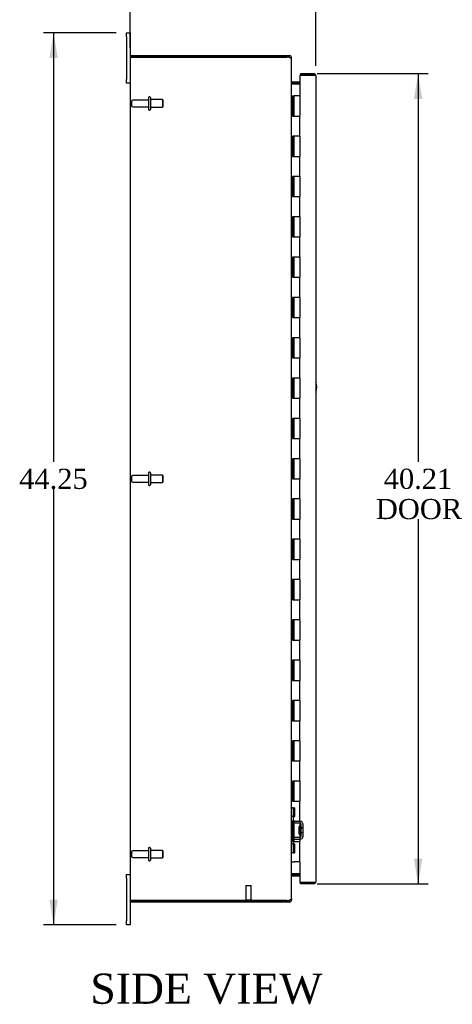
# Model space of a CAD drawing. Header units: inches. Extents: x 9 to 235, y 5 to 157.
# Tile 1 of 9: x 10 to 32, y 46 to 94. Entities that reach past the tile are written whole.
import ezdxf
from ezdxf.enums import TextEntityAlignment as Align

# ---------------------------------------------------------------- set-up
doc = ezdxf.new("R2010")
doc.units = ezdxf.units.IN
doc.header["$MEASUREMENT"] = 0
for name, color, linetype in [('COM40153-1', 7, 'CONTINUOUS'), ('COM42780', 7, 'CONTINUOUS'), ('COM48448', 7, 'CONTINUOUS'), ('COM71782-3', 7, 'CONTINUOUS'), ('DEFAULT', 7, 'CONTINUOUS'), ('FET07710', 7, 'CONTINUOUS'), ('HNG10620-38B', 7, 'CONTINUOUS'), ('HNG10620-38C', 7, 'CONTINUOUS'), ('STD21878', 7, 'CONTINUOUS'), ('STD26094', 7, 'CONTINUOUS')]:
    doc.layers.add(name, color=color, linetype=linetype)
doc.styles.add('SEACAD_TIMES_NEW_ROMAN', font='times.ttf')

# ---------------------------------------------------------------- blocks, each defined once
blk = doc.blocks.new('GDIMGGROUP2')
at = {"layer": 'DEFAULT', "linetype": 'Continuous'}
for points in [[(17.198, 98.188), (15.948, 97.98), (17.198, 97.772)], [(23.908, 98.188), (23.908, 97.772), (25.158, 97.98)]]:
    blk.add_hatch(color=136, dxfattribs=at).paths.add_polyline_path(points)
at = {"layer": 'DEFAULT', "color": 136, "linetype": 'Continuous'}
for p, q in [((15.948, 92.966), (15.948, 98.48)), ((25.158, 92.069), (25.158, 98.48)), ((15.948, 97.98), (18.876, 97.98)), ((22.23, 97.98), (25.158, 97.98))]:
    blk.add_line(p, q, dxfattribs=at)
at = {"layer": 'DEFAULT', "color": 136, "linetype": 'Continuous', "style": 'SEACAD_TIMES_NEW_ROMAN'}
blk.add_text('9.21', height=1, dxfattribs=at).set_placement((19.226, 98.48), align=Align.TOP_LEFT)
blk = doc.blocks.new('GDIMGGROUP3')
at = {"layer": 'DEFAULT', "linetype": 'Continuous'}
for points in [[(11.943, 92.449), (12.36, 92.449), (12.152, 93.699)], [(11.943, 50.699), (12.152, 49.449), (12.36, 50.699)]]:
    blk.add_hatch(color=136, dxfattribs=at).paths.add_polyline_path(points)
at = {"layer": 'DEFAULT', "color": 136, "linetype": 'Continuous'}
for p, q in [((15.261, 93.699), (11.652, 93.699)), ((12.152, 93.699), (12.152, 72.424)), ((12.152, 71.074), (12.152, 49.449)), ((15.261, 49.449), (11.652, 49.449))]:
    blk.add_line(p, q, dxfattribs=at)
at = {"layer": 'DEFAULT', "color": 136, "linetype": 'Continuous', "style": 'SEACAD_TIMES_NEW_ROMAN'}
blk.add_text('44.25', height=1, dxfattribs=at).set_placement((10.446, 72.074), align=Align.TOP_LEFT)
blk = doc.blocks.new('GDIMGGROUP12')
at = {"layer": 'DEFAULT', "linetype": 'Continuous'}
for points in [[(30.433, 90.427), (30.225, 91.677), (30.017, 90.427)], [(30.433, 52.722), (30.017, 52.722), (30.225, 51.472)]]:
    blk.add_hatch(color=136, dxfattribs=at).paths.add_polyline_path(points)
at = {"layer": 'DEFAULT', "color": 136, "linetype": 'Continuous'}
for p, q in [((25.221, 91.677), (30.725, 91.677)), ((30.225, 91.677), (30.225, 72.424)), ((30.225, 69.574), (30.225, 51.472)), ((25.221, 51.472), (30.725, 51.472))]:
    blk.add_line(p, q, dxfattribs=at)
at = {"layer": 'DEFAULT', "color": 136, "linetype": 'Continuous', "style": 'SEACAD_TIMES_NEW_ROMAN'}
for s, p in [('40.21', (28.519, 72.074)), ('DOOR', (28.128, 70.574))]:
    blk.add_text(s, height=1, dxfattribs=at).set_placement(p, align=Align.TOP_LEFT)

msp = doc.modelspace()

# ---------------------------------------------------------------- linework, layer by layer
at = {"layer": 'COM40153-1', "color": 7}
msp.add_arc((24.448, 76.114), 0.75, 341.2031, 18.7969, dxfattribs=at)
at = {"layer": 'COM42780', "color": 7}
for p, q in [((23.948, 55.252), (23.99, 55.252)), ((24.041, 55.252), (23.99, 55.252)), ((24.041, 55.252), (24.108, 55.252)), ((24.041, 54.815), (24.041, 55.252)), ((24.043, 55.252), (24.043, 54.815)), ((24.108, 54.815), (24.108, 55.252)), ((23.99, 54.815), (23.948, 54.815)), ((24.041, 54.815), (23.99, 54.815)), ((24.041, 54.815), (24.108, 54.815)), ((24.043, 54.629), (24.043, 54.815)), ((24.378, 54.481), (24.089, 54.486)), ((24.38, 54.576), (24.091, 54.581)), ((24.33, 53.941), (24.33, 54.331)), ((24.425, 54.331), (24.33, 54.331)), ((24.52, 54.261), (24.33, 54.261)), ((24.52, 54.243), (24.33, 54.243)), ((24.434, 54.565), (24.38, 54.576)), ((24.425, 53.839), (24.425, 54.433)), ((24.52, 53.839), (24.52, 54.433)), ((24.089, 53.786), (24.378, 53.791)), ((24.33, 54.03), (24.52, 54.03)), ((24.52, 54.011), (24.33, 54.011)), ((24.33, 53.941), (24.425, 53.941)), ((23.948, 53.458), (23.99, 53.458)), ((23.99, 53.458), (24.041, 53.458)), ((24.041, 53.458), (24.108, 53.458)), ((24.041, 53.021), (24.041, 53.458)), ((24.042, 53.326), (24.043, 53.326)), ((24.042, 53.217), (24.042, 53.326)), ((24.042, 53.296), (24.043, 53.296)), ((24.043, 53.458), (24.043, 53.643)), ((24.043, 53.458), (24.043, 53.021)), ((24.091, 53.691), (24.38, 53.696)), ((24.108, 53.021), (24.108, 53.458)), ((24.38, 53.696), (24.434, 53.708)), ((23.99, 53.021), (23.948, 53.021)), ((24.041, 53.021), (23.99, 53.021)), ((24.041, 53.021), (24.108, 53.021)), ((24.042, 53.217), (24.043, 53.217)), ((24.042, 53.186), (24.042, 53.217)), ((24.042, 53.211), (24.043, 53.211)), ((24.042, 53.186), (24.043, 53.186)), ((24.042, 53.153), (24.042, 53.186)), ((24.042, 53.153), (24.043, 53.153))]:
    msp.add_line(p, q, dxfattribs=at)
for centre, radius, start, end in [((24.091, 54.629), 0.143, 180, 206.9082), ((24.091, 54.629), 0.143, 206.9082, 269), ((24.091, 54.629), 0.048, 180, 269), ((24.377, 54.433), 0.048, 0, 89), ((24.377, 54.433), 0.143, 0, 66.6665), ((24.091, 53.643), 0.143, 91, 153.0918), ((24.377, 53.839), 0.048, 271, 0), ((24.377, 53.839), 0.143, 293.3335, 0), ((24.091, 53.643), 0.143, 153.0918, 180), ((24.091, 53.643), 0.048, 91, 180)]:
    msp.add_arc(centre, radius, start, end, dxfattribs=at)
at = {"layer": 'COM48448', "color": 7}
for p, q in [((15.948, 92.466), (15.948, 50.682)), ((15.955, 92.502), (16.056, 92.502)), ((16.056, 92.502), (15.955, 92.502)), ((16.056, 92.574), (23.722, 92.574)), ((16.056, 92.502), (23.722, 92.502)), ((23.722, 92.502), (16.056, 92.502)), ((23.722, 92.574), (23.84, 92.574)), ((23.84, 92.502), (23.722, 92.502)), ((23.84, 92.502), (23.84, 92.574)), ((23.871, 92.486), (23.876, 92.466)), ((23.876, 92.466), (23.948, 92.466)), ((23.948, 92.397), (23.948, 92.466)), ((23.948, 50.752), (23.948, 92.397)), ((23.974, 91.273), (23.956, 91.21)), ((23.974, 91.174), (23.984, 91.174)), ((23.984, 91.271), (24.363, 91.271)), ((23.984, 91.199), (24.363, 91.199)), ((23.984, 91.174), (24.363, 91.174)), ((23.974, 51.876), (23.956, 51.938)), ((23.984, 51.974), (23.974, 51.974)), ((24.363, 51.974), (23.984, 51.974)), ((23.984, 51.949), (24.363, 51.949)), ((23.984, 51.877), (24.363, 51.877)), ((16.056, 50.646), (15.955, 50.646)), ((15.955, 50.646), (16.056, 50.646)), ((16.056, 50.646), (23.722, 50.646)), ((23.722, 50.646), (16.056, 50.646)), ((23.722, 50.574), (16.056, 50.574)), ((23.722, 50.646), (23.84, 50.646)), ((23.84, 50.574), (23.722, 50.574)), ((23.84, 50.646), (23.84, 50.574)), ((23.876, 50.682), (23.871, 50.663)), ((23.876, 50.682), (23.948, 50.682)), ((23.948, 50.752), (23.948, 50.682))]:
    msp.add_line(p, q, dxfattribs=at)
for centre, radius, start, end in [((16.056, 92.466), 0.108, 160.5288, 180), ((16.056, 92.466), 0.108, 90, 160.5288), ((23.722, 92.252), 0.25, 61.8454, 90), ((23.84, 92.466), 0.108, 32.6431, 90), ((23.84, 92.466), 0.036, 32.6431, 90), ((23.84, 92.466), 0.109, 0.0913, 32.5518), ((23.901, 92.393), 0.0479, 4.8578, 50.2027), ((23.984, 91.307), 0.036, 180.0001, 253.7795), ((24.091, 91.257), 0.142, 183.3442, 215.3106), ((23.984, 91.307), 0.108, 253.7796, 270), ((23.984, 91.307), 0.036, 253.7796, 270), ((24.091, 51.892), 0.142, 144.6894, 176.6558), ((23.984, 51.841), 0.036, 106.2205, 179.9999), ((23.984, 51.841), 0.108, 90, 106.2204), ((23.984, 51.841), 0.036, 90, 106.2204), ((16.056, 50.682), 0.108, 180, 199.4712), ((16.056, 50.682), 0.108, 199.4712, 270), ((23.722, 50.896), 0.25, 270, 298.1546), ((23.795, 50.891), 0.219, 281.9896, 308.4732), ((23.84, 50.682), 0.036, 270, 327.3569), ((23.84, 50.682), 0.108, 270, 327.3569), ((23.901, 50.756), 0.0479, 309.7973, 355.1422), ((23.84, 50.682), 0.109, 327.4482, 359.9087)]:
    msp.add_arc(centre, radius, start, end, dxfattribs=at)
for centre, start_param, end_param in [((16.056, 92.466), 2.801756, 3.141593), ((16.056, 50.682), 3.141593, 3.48143)]:
    msp.add_ellipse(centre, major_axis=(0.108, 0), ratio=0.997813, start_param=start_param, end_param=end_param, dxfattribs=at)
msp.add_open_spline([(23.931, 92.43), (23.93, 92.431), (23.928, 92.433), (23.924, 92.436), (23.92, 92.439), (23.916, 92.442), (23.911, 92.445), (23.906, 92.448), (23.901, 92.451), (23.893, 92.454), (23.883, 92.459), (23.871, 92.463), (23.86, 92.467), (23.85, 92.47), (23.844, 92.472), (23.84, 92.473)], degree=3, knots=[0, 0, 0, 0, 0.058508, 0.117588, 0.177234, 0.23744, 0.298196, 0.359495, 0.421327, 0.483683, 0.609872, 0.738031, 0.824554, 0.911887, 1, 1, 1, 1], dxfattribs=at)
at = {"layer": 'COM71782-3', "color": 7}
for p, q in [((25.05, 91.605), (24.363, 91.605)), ((24.363, 91.605), (24.363, 90.574)), ((24.391, 91.677), (24.391, 91.605)), ((24.391, 91.677), (25.05, 91.677)), ((24.391, 91.605), (25.05, 91.605)), ((25.152, 91.605), (25.05, 91.605)), ((25.05, 91.605), (25.152, 91.605)), ((25.158, 91.569), (25.158, 51.58)), ((24.363, 52.574), (24.363, 51.544)), ((24.363, 51.544), (25.05, 51.544)), ((24.391, 51.472), (24.391, 51.544)), ((25.05, 51.544), (24.391, 51.544)), ((25.05, 51.472), (24.391, 51.472)), ((25.05, 51.544), (25.152, 51.544)), ((25.152, 51.544), (25.05, 51.544))]:
    msp.add_line(p, q, dxfattribs=at)
for centre, start, end in [((25.05, 91.569), 19.4712, 90), ((25.05, 91.569), 0, 19.4712), ((25.05, 51.58), 270, 340.5288), ((25.05, 51.58), 340.5288, 360)]:
    msp.add_arc(centre, 0.108, start, end, dxfattribs=at)
for centre, start_param, end_param in [((25.05, 91.569), 3.141593, 3.48143), ((25.05, 51.58), 2.801756, 3.141593)]:
    msp.add_ellipse(centre, major_axis=(-0.108, 0), ratio=0.997813, start_param=start_param, end_param=end_param, dxfattribs=at)
at = {"layer": 'FET07710', "color": 7}
for p, q in [((15.761, 93.512), (15.761, 93.699)), ((15.761, 93.699), (15.948, 93.699)), ((15.761, 93.512), (15.761, 91.387)), ((15.948, 93.699), (15.948, 93.512)), ((15.948, 93.512), (15.948, 92.466)), ((15.761, 91.199), (15.761, 91.387)), ((15.948, 91.199), (15.761, 91.199)), ((15.761, 51.762), (15.761, 51.949)), ((15.761, 51.949), (15.948, 51.949)), ((15.761, 51.762), (15.761, 49.637)), ((15.948, 50.682), (15.948, 49.637)), ((15.761, 49.449), (15.761, 49.637)), ((15.948, 49.449), (15.761, 49.449)), ((15.948, 49.637), (15.948, 49.449))]:
    msp.add_line(p, q, dxfattribs=at)
at = {"layer": 'HNG10620-38B', "color": 7}
for p, q in [((23.948, 90.574), (23.975, 90.574)), ((23.975, 90.574), (23.992, 90.574)), ((23.992, 90.574), (24.035, 90.574)), ((23.992, 90.574), (23.992, 89.574)), ((24.035, 90.574), (24.035, 89.574)), ((23.992, 89.574), (24.101, 89.574)), ((24.101, 89.574), (24.363, 89.574)), ((24.363, 88.574), (24.363, 89.574)), ((24.101, 88.574), (23.992, 88.574)), ((23.992, 88.574), (23.992, 87.574)), ((24.035, 88.574), (24.035, 87.574)), ((24.363, 88.574), (24.101, 88.574)), ((23.992, 87.574), (24.101, 87.574)), ((24.101, 87.574), (24.363, 87.574)), ((24.363, 86.574), (24.363, 87.574)), ((24.101, 86.574), (23.992, 86.574)), ((23.992, 86.574), (23.992, 85.574)), ((24.035, 86.574), (24.035, 85.574)), ((24.363, 86.574), (24.101, 86.574)), ((23.992, 85.574), (24.101, 85.574)), ((24.101, 85.574), (24.363, 85.574)), ((24.363, 84.574), (24.363, 85.574)), ((24.101, 84.574), (23.992, 84.574)), ((23.992, 84.574), (23.992, 83.574)), ((24.035, 84.574), (24.035, 83.574)), ((24.363, 84.574), (24.101, 84.574)), ((23.992, 83.574), (24.101, 83.574)), ((24.101, 83.574), (24.363, 83.574)), ((24.363, 82.574), (24.363, 83.574)), ((24.101, 82.574), (23.992, 82.574)), ((23.992, 82.574), (23.992, 81.574)), ((24.035, 82.574), (24.035, 81.574)), ((24.363, 82.574), (24.101, 82.574)), ((23.992, 81.574), (24.101, 81.574)), ((24.101, 81.574), (24.363, 81.574)), ((24.363, 80.574), (24.363, 81.574)), ((24.101, 80.574), (23.992, 80.574)), ((23.992, 80.574), (23.992, 79.574)), ((24.035, 80.574), (24.035, 79.574)), ((24.363, 80.574), (24.101, 80.574)), ((23.992, 79.574), (24.101, 79.574)), ((24.101, 79.574), (24.363, 79.574)), ((24.363, 78.574), (24.363, 79.574)), ((24.101, 78.574), (23.992, 78.574)), ((23.992, 78.574), (23.992, 77.574)), ((24.035, 78.574), (24.035, 77.574)), ((24.363, 78.574), (24.101, 78.574)), ((23.992, 77.574), (24.101, 77.574)), ((24.101, 77.574), (24.363, 77.574)), ((24.363, 76.574), (24.363, 77.574)), ((24.101, 76.574), (23.992, 76.574)), ((23.992, 76.574), (23.992, 75.574)), ((24.035, 76.574), (24.035, 75.574)), ((24.363, 76.574), (24.101, 76.574)), ((23.992, 75.574), (24.101, 75.574)), ((24.101, 75.574), (24.363, 75.574)), ((24.363, 74.574), (24.363, 75.574)), ((24.101, 74.574), (23.992, 74.574)), ((23.992, 74.574), (23.992, 73.574)), ((24.035, 74.574), (24.035, 73.574)), ((24.363, 74.574), (24.101, 74.574)), ((23.992, 73.574), (24.101, 73.574)), ((24.101, 73.574), (24.363, 73.574)), ((24.363, 72.574), (24.363, 73.574)), ((24.101, 72.574), (23.992, 72.574)), ((23.992, 72.574), (23.992, 71.574)), ((24.035, 72.574), (24.035, 71.574)), ((24.363, 72.574), (24.101, 72.574)), ((23.992, 71.574), (24.101, 71.574)), ((24.101, 71.574), (24.363, 71.574)), ((24.363, 70.574), (24.363, 71.574)), ((24.101, 70.574), (23.992, 70.574)), ((23.992, 70.574), (23.992, 69.574)), ((24.035, 70.574), (24.035, 69.574)), ((24.363, 70.574), (24.101, 70.574)), ((23.992, 69.574), (24.101, 69.574)), ((24.101, 69.574), (24.363, 69.574)), ((24.363, 68.574), (24.363, 69.574)), ((24.101, 68.574), (23.992, 68.574)), ((23.992, 68.574), (23.992, 67.574)), ((24.035, 68.574), (24.035, 67.574)), ((24.363, 68.574), (24.101, 68.574)), ((23.992, 67.574), (24.101, 67.574)), ((24.101, 67.574), (24.363, 67.574)), ((24.363, 66.574), (24.363, 67.574)), ((24.101, 66.574), (23.992, 66.574)), ((23.992, 66.574), (23.992, 65.574)), ((24.035, 66.574), (24.035, 65.574)), ((24.363, 66.574), (24.101, 66.574)), ((23.992, 65.574), (24.101, 65.574)), ((24.101, 65.574), (24.363, 65.574)), ((24.363, 64.574), (24.363, 65.574)), ((24.101, 64.574), (23.992, 64.574)), ((23.992, 64.574), (23.992, 63.574)), ((24.035, 64.574), (24.035, 63.574)), ((24.363, 64.574), (24.101, 64.574)), ((23.992, 63.574), (24.101, 63.574)), ((24.101, 63.574), (24.363, 63.574)), ((24.363, 62.574), (24.363, 63.574)), ((24.101, 62.574), (23.992, 62.574)), ((23.992, 62.574), (23.992, 61.574)), ((24.035, 62.574), (24.035, 61.574)), ((24.363, 62.574), (24.101, 62.574)), ((23.992, 61.574), (24.101, 61.574)), ((24.101, 61.574), (24.363, 61.574)), ((24.363, 60.574), (24.363, 61.574)), ((24.101, 60.574), (23.992, 60.574)), ((23.992, 60.574), (23.992, 59.574)), ((24.035, 60.574), (24.035, 59.574)), ((24.363, 60.574), (24.101, 60.574)), ((23.992, 59.574), (24.101, 59.574)), ((24.101, 59.574), (24.363, 59.574)), ((24.363, 58.574), (24.363, 59.574)), ((24.101, 58.574), (23.992, 58.574)), ((23.992, 58.574), (23.992, 57.574)), ((24.035, 58.574), (24.035, 57.574)), ((24.363, 58.574), (24.101, 58.574)), ((23.992, 57.574), (24.101, 57.574)), ((24.101, 57.574), (24.363, 57.574)), ((24.363, 56.574), (24.363, 57.574)), ((24.101, 56.574), (23.992, 56.574)), ((23.992, 56.574), (23.992, 55.574)), ((24.035, 56.574), (24.035, 55.574)), ((24.363, 56.574), (24.101, 56.574)), ((23.992, 55.574), (24.101, 55.574)), ((24.101, 55.574), (24.363, 55.574)), ((24.363, 54.574), (24.363, 55.574)), ((24.101, 54.574), (23.992, 54.574)), ((23.992, 54.574), (23.992, 53.574)), ((24.035, 54.574), (24.035, 53.574)), ((24.363, 54.574), (24.101, 54.574)), ((23.992, 53.574), (24.101, 53.574)), ((24.101, 53.574), (24.363, 53.574)), ((24.363, 52.574), (24.363, 53.574)), ((23.948, 52.574), (23.975, 52.574)), ((23.975, 52.574), (24.101, 52.574)), ((24.363, 52.574), (24.101, 52.574))]:
    msp.add_line(p, q, dxfattribs=at)
at = {"layer": 'HNG10620-38C', "color": 7}
for p, q in [((24.363, 90.574), (24.056, 90.574)), ((24.056, 90.574), (24.056, 89.574)), ((24.363, 90.574), (24.363, 89.574)), ((24.101, 89.574), (24.363, 89.574)), ((24.363, 88.574), (24.363, 89.574)), ((24.056, 88.574), (24.056, 87.574)), ((24.363, 88.574), (24.101, 88.574)), ((24.363, 88.574), (24.363, 87.574)), ((24.101, 87.574), (24.363, 87.574)), ((24.363, 86.574), (24.363, 87.574)), ((24.056, 86.574), (24.056, 85.574)), ((24.363, 86.574), (24.101, 86.574)), ((24.363, 86.574), (24.363, 85.574)), ((24.101, 85.574), (24.363, 85.574)), ((24.363, 84.574), (24.363, 85.574)), ((24.056, 84.574), (24.056, 83.574)), ((24.363, 84.574), (24.101, 84.574)), ((24.363, 84.574), (24.363, 83.574)), ((24.101, 83.574), (24.363, 83.574)), ((24.363, 82.574), (24.363, 83.574)), ((24.056, 82.574), (24.056, 81.574)), ((24.363, 82.574), (24.101, 82.574)), ((24.363, 82.574), (24.363, 81.574)), ((24.101, 81.574), (24.363, 81.574)), ((24.363, 80.574), (24.363, 81.574)), ((24.056, 80.574), (24.056, 79.574)), ((24.363, 80.574), (24.101, 80.574)), ((24.363, 80.574), (24.363, 79.574)), ((24.101, 79.574), (24.363, 79.574)), ((24.363, 78.574), (24.363, 79.574)), ((24.056, 78.574), (24.056, 77.574)), ((24.363, 78.574), (24.101, 78.574)), ((24.363, 78.574), (24.363, 77.574)), ((24.101, 77.574), (24.363, 77.574)), ((24.363, 76.574), (24.363, 77.574)), ((24.056, 76.574), (24.056, 75.574)), ((24.363, 76.574), (24.101, 76.574)), ((24.363, 76.574), (24.363, 75.574)), ((24.101, 75.574), (24.363, 75.574)), ((24.363, 74.574), (24.363, 75.574)), ((24.056, 74.574), (24.056, 73.574)), ((24.363, 74.574), (24.101, 74.574)), ((24.363, 74.574), (24.363, 73.574)), ((24.101, 73.574), (24.363, 73.574)), ((24.363, 72.574), (24.363, 73.574)), ((24.056, 72.574), (24.056, 71.574)), ((24.363, 72.574), (24.101, 72.574)), ((24.363, 72.574), (24.363, 71.574)), ((24.101, 71.574), (24.363, 71.574)), ((24.363, 70.574), (24.363, 71.574)), ((24.056, 70.574), (24.056, 69.574)), ((24.363, 70.574), (24.101, 70.574)), ((24.363, 70.574), (24.363, 69.574)), ((24.101, 69.574), (24.363, 69.574)), ((24.363, 68.574), (24.363, 69.574)), ((24.056, 68.574), (24.056, 67.574)), ((24.363, 68.574), (24.101, 68.574)), ((24.363, 68.574), (24.363, 67.574)), ((24.101, 67.574), (24.363, 67.574)), ((24.363, 66.574), (24.363, 67.574)), ((24.056, 66.574), (24.056, 65.574)), ((24.363, 66.574), (24.101, 66.574)), ((24.363, 66.574), (24.363, 65.574)), ((24.101, 65.574), (24.363, 65.574)), ((24.363, 64.574), (24.363, 65.574)), ((24.056, 64.574), (24.056, 63.574)), ((24.363, 64.574), (24.101, 64.574)), ((24.363, 64.574), (24.363, 63.574)), ((24.101, 63.574), (24.363, 63.574)), ((24.363, 62.574), (24.363, 63.574)), ((24.056, 62.574), (24.056, 61.574)), ((24.363, 62.574), (24.101, 62.574)), ((24.363, 62.574), (24.363, 61.574)), ((24.101, 61.574), (24.363, 61.574)), ((24.363, 60.574), (24.363, 61.574)), ((24.056, 60.574), (24.056, 59.574)), ((24.363, 60.574), (24.101, 60.574)), ((24.363, 60.574), (24.363, 59.574)), ((24.101, 59.574), (24.363, 59.574)), ((24.363, 58.574), (24.363, 59.574)), ((24.056, 58.574), (24.056, 57.574)), ((24.363, 58.574), (24.101, 58.574)), ((24.363, 58.574), (24.363, 57.574)), ((24.101, 57.574), (24.363, 57.574)), ((24.363, 56.574), (24.363, 57.574)), ((24.056, 56.574), (24.056, 55.574)), ((24.363, 56.574), (24.101, 56.574)), ((24.363, 56.574), (24.363, 55.574)), ((24.101, 55.574), (24.363, 55.574)), ((24.363, 54.574), (24.363, 55.574)), ((24.056, 54.574), (24.056, 53.574)), ((24.363, 54.574), (24.101, 54.574)), ((24.363, 54.574), (24.363, 53.574)), ((24.101, 53.574), (24.363, 53.574)), ((24.363, 52.574), (24.363, 53.574))]:
    msp.add_line(p, q, dxfattribs=at)
at = {"layer": 'STD21878', "color": 7}
for p, q in [((21.691, 51.396), (21.941, 51.396)), ((21.691, 51.396), (21.691, 50.678)), ((21.941, 50.678), (21.941, 51.396)), ((21.676, 50.678), (21.957, 50.678)), ((21.676, 50.678), (21.676, 50.646)), ((21.676, 50.646), (21.676, 50.646)), ((21.957, 50.646), (21.957, 50.678)), ((21.957, 50.646), (21.957, 50.646))]:
    msp.add_line(p, q, dxfattribs=at)
at = {"layer": 'STD26094', "color": 7}
for p, q in [((16.857, 90.494), (16.857, 89.904)), ((16.927, 90.524), (16.887, 90.524)), ((16.957, 90.494), (16.957, 89.904)), ((17.545, 90.387), (16.957, 90.387)), ((17.545, 90.387), (17.545, 90.012)), ((17.582, 90.349), (17.545, 90.387)), ((16.02, 90.304), (16.02, 90.094)), ((16.857, 90.364), (16.08, 90.364)), ((16.08, 90.034), (16.857, 90.034)), ((16.957, 90.012), (17.545, 90.012)), ((17.545, 90.012), (17.582, 90.049)), ((17.582, 90.049), (17.582, 90.349)), ((16.887, 89.874), (16.927, 89.874)), ((16.857, 71.869), (16.857, 71.279)), ((16.927, 71.899), (16.887, 71.899)), ((16.957, 71.869), (16.957, 71.279)), ((16.02, 71.679), (16.02, 71.469)), ((16.857, 71.739), (16.08, 71.739)), ((16.08, 71.409), (16.857, 71.409)), ((17.545, 71.762), (16.957, 71.762)), ((16.957, 71.387), (17.545, 71.387)), ((17.545, 71.762), (17.545, 71.387)), ((17.582, 71.724), (17.545, 71.762)), ((17.545, 71.387), (17.582, 71.424)), ((17.582, 71.424), (17.582, 71.724)), ((16.887, 71.249), (16.927, 71.249)), ((16.927, 53.274), (16.887, 53.274)), ((16.02, 53.054), (16.02, 52.844)), ((16.857, 53.114), (16.08, 53.114)), ((16.08, 52.784), (16.857, 52.784)), ((16.857, 53.244), (16.857, 52.654)), ((16.957, 53.244), (16.957, 52.654)), ((17.545, 53.137), (16.957, 53.137)), ((17.545, 53.137), (17.545, 52.762)), ((17.582, 53.099), (17.545, 53.137)), ((17.545, 52.762), (17.582, 52.799)), ((17.582, 52.799), (17.582, 53.099)), ((16.887, 52.624), (16.927, 52.624)), ((16.957, 52.762), (17.545, 52.762))]:
    msp.add_line(p, q, dxfattribs=at)
for centre, radius, start, end in [((16.887, 90.494), 0.03, 90, 180), ((16.927, 90.494), 0.03, 0, 90), ((16.08, 90.304), 0.06, 90, 180), ((16.08, 90.094), 0.06, 180, 270), ((16.887, 89.904), 0.03, 180, 270), ((16.927, 89.904), 0.03, 270, 0), ((16.887, 71.869), 0.03, 90, 180), ((16.927, 71.869), 0.03, 0, 90), ((16.08, 71.679), 0.06, 90, 180), ((16.08, 71.469), 0.06, 180, 270), ((16.887, 71.279), 0.03, 180, 270), ((16.927, 71.279), 0.03, 270, 0), ((16.887, 53.244), 0.03, 90, 180), ((16.927, 53.244), 0.03, 0, 90), ((16.08, 53.054), 0.06, 90, 180), ((16.08, 52.844), 0.06, 180, 270), ((16.887, 52.654), 0.03, 180, 270), ((16.927, 52.654), 0.03, 270, 0)]:
    msp.add_arc(centre, radius, start, end, dxfattribs=at)

# ---------------------------------------------------------------- block references
at = {"layer": 'DEFAULT', "color": 7}
for name in ['GDIMGGROUP2', 'GDIMGGROUP3', 'GDIMGGROUP12']:
    msp.add_blockref(name, (0, 0), dxfattribs=at)

# ---------------------------------------------------------------- texts
at = {"layer": 'DEFAULT', "color": 7, "style": 'SEACAD_TIMES_NEW_ROMAN'}
msp.add_text('SIDE VIEW', height=1.5, dxfattribs=at).set_placement((13.974, 47.027), align=Align.TOP_LEFT)

doc.saveas('drawing.dxf')
